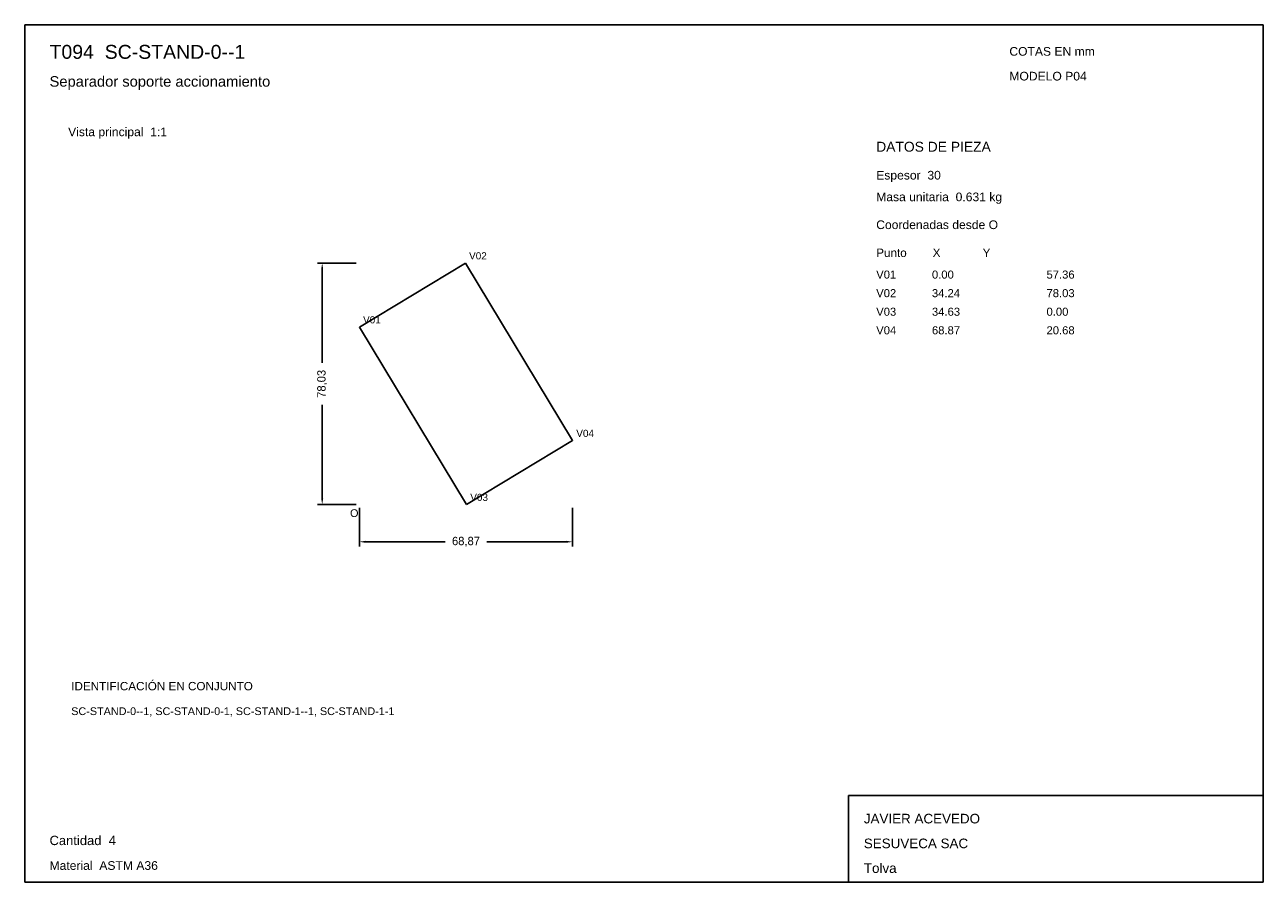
# Model space of a CAD drawing. Header units: millimetres. Extents: x 10 to 410, y 10 to 287.
import ezdxf

# ---------------------------------------------------------------- set-up
doc = ezdxf.new("R2010")
doc.units = ezdxf.units.MM
doc.styles.add('ARIAL', font='arial.ttf')
doc.dimstyles.get("Standard").update_dxf_attribs({"dimtxt": 2.5, "dimasz": 2.5, "dimexe": 1.25, "dimexo": 0.625, "dimtad": 1, "dimcen": 2.5, "dimazin": 3, "dimtfac": 1, "dimtmove": 0, "dimatfit": 3})

# ---------------------------------------------------------------- blocks, each defined once
blk = doc.blocks.new('_CLOSEDFILLED')
at = {"color": 0, "linetype": 'BYBLOCK'}
blk.add_solid([(-1, 0.16), (0, 0), (-1, -0.16)], dxfattribs=at)
blk = doc.blocks.new('*D1')
for p, q in [((118.06, 130.98), (118.06, 118.48)), ((186.94, 130.98), (186.94, 118.48)), ((120.06, 119.98), (145.75, 119.98)), ((159.25, 119.98), (184.94, 119.98))]:
    blk.add_line(p, q)
at = {"layer": 'Defpoints'}
for p in [(118.06, 131.98), (186.94, 131.98), (118.06, 119.98)]:
    blk.add_point(p, dxfattribs=at)
at = {"xscale": 2, "yscale": 2, "rotation": 180}
blk.add_blockref('_CLOSEDFILLED', (118.06, 119.98), dxfattribs=at)
at = {"xscale": 2, "yscale": 2}
blk.add_blockref('_CLOSEDFILLED', (186.94, 119.98), dxfattribs=at)
at = {"insert": (152.5, 119.98), "char_height": 2.7, "attachment_point": 5}
blk.add_mtext('68,87', dxfattribs=at)
blk = doc.blocks.new('*D2')
for p, q in [((117.06, 210.02), (104.56, 210.02)), ((106.06, 177.75), (106.06, 208.02)), ((106.06, 133.98), (106.06, 164.25)), ((117.06, 131.98), (104.56, 131.98))]:
    blk.add_line(p, q)
at = {"layer": 'Defpoints'}
for p in [(118.06, 210.02), (106.06, 131.98), (118.06, 131.98)]:
    blk.add_point(p, dxfattribs=at)
at = {"xscale": 2, "yscale": 2}
for p, rotation in [((106.06, 210.02), 90), ((106.06, 131.98), 270)]:
    blk.add_blockref('_CLOSEDFILLED', p, dxfattribs=dict(at, rotation=rotation))
at = {"insert": (106.06, 171), "char_height": 2.7, "attachment_point": 5, "rotation": 90}
blk.add_mtext('78,03', dxfattribs=at)

msp = doc.modelspace()

# ---------------------------------------------------------------- linework, layer by layer
for p, q in [((410, 287), (10, 287)), ((10, 287), (10, 10)), ((410, 10), (410, 287)), ((410, 38), (276, 38)), ((276, 38), (276, 10)), ((410, 10), (410, 38)), ((10, 10), (410, 10)), ((276, 10), (410, 10))]:
    msp.add_line(p, q)
for points in [[(118.064, 189.341), (152.306, 210.016), (152.306, 210.016)], [(186.936, 152.659), (152.306, 210.016), (152.306, 210.016)], [(152.694, 131.984), (118.064, 189.341), (118.064, 189.341)], [(152.694, 131.984), (186.936, 152.659), (186.936, 152.659)]]:
    msp.add_lwpolyline(points)

# ---------------------------------------------------------------- texts
at = {"style": 'ARIAL'}
for s, height, p in [('T094  SC-STAND-0--1', 4.5, (18, 276)), ('COTAS EN mm', 2.8, (328, 277)), ('Separador soporte accionamiento', 3.4, (18, 267)), ('MODELO P04', 2.8, (328, 269)), ('Vista principal  1:1', 2.8, (24, 251)), ('DATOS DE PIEZA', 3.2, (285, 246)), ('Espesor  30', 2.8, (285, 237)), ('Masa unitaria  0.631 kg', 2.8, (285, 230)), ('Coordenadas desde O', 2.8, (285, 221)), ('V02', 2.3, (153.507, 211.215)), ('Punto        X             Y', 2.7, (285, 212)), ('V01', 2.6, (285, 205)), ('0.00', 2.6, (303, 205)), ('57.36', 2.6, (340, 205)), ('V02', 2.6, (285, 199)), ('34.24', 2.6, (303, 199)), ('78.03', 2.6, (340, 199)), ('V01', 2.3, (119.264, 190.54)), ('V03', 2.6, (285, 193)), ('34.63', 2.6, (303, 193)), ('0.00', 2.6, (340, 193)), ('V04', 2.6, (285, 187)), ('68.87', 2.6, (303, 187)), ('20.68', 2.6, (340, 187)), ('V04', 2.3, (188.137, 153.859)), ('V03', 2.3, (153.894, 133.184)), ('O', 2.5, (115.064, 127.984)), ('IDENTIFICACIÓN EN CONJUNTO', 2.7, (25, 72)), ('SC-STAND-0--1, SC-STAND-0-1, SC-STAND-1--1, SC-STAND-1-1', 2.5, (25, 64)), ('JAVIER ACEVEDO', 3.1, (281, 29)), ('Cantidad  4', 3, (18, 22)), ('SESUVECA SAC', 3.1, (281, 21)), ('Material  ASTM A36', 2.8, (18, 14)), ('Tolva', 3.1, (281, 13))]:
    msp.add_text(s, height=height, dxfattribs=at).set_placement(p)

# ---------------------------------------------------------------- dimensions: what is measured, and where the dimension line sits
dim = msp.add_linear_dim(base=(106.064, 131.984), p1=(118.064, 131.984), p2=(118.064, 210.016), angle=90, dimstyle='Standard', override={"dimtxt": 2.7, "dimasz": 2, "dimexe": 1.5, "dimexo": 1, "dimgap": 1, "dimdec": 2, "dimlfac": 1, "dimzin": 8})
dim.commit()
dim.dimension.update_dxf_attribs({"geometry": '*D2', "text_midpoint": (106.064, 171)})
dim = msp.add_linear_dim(base=(118.064, 119.984), p1=(118.064, 131.984), p2=(186.936, 131.984), dimstyle='Standard', override={"dimtxt": 2.7, "dimasz": 2, "dimexe": 1.5, "dimexo": 1, "dimgap": 1, "dimdec": 2, "dimlfac": 1, "dimzin": 8})
dim.commit()
dim.dimension.update_dxf_attribs({"geometry": '*D1', "text_midpoint": (152.5, 119.984)})

doc.saveas('drawing.dxf')
